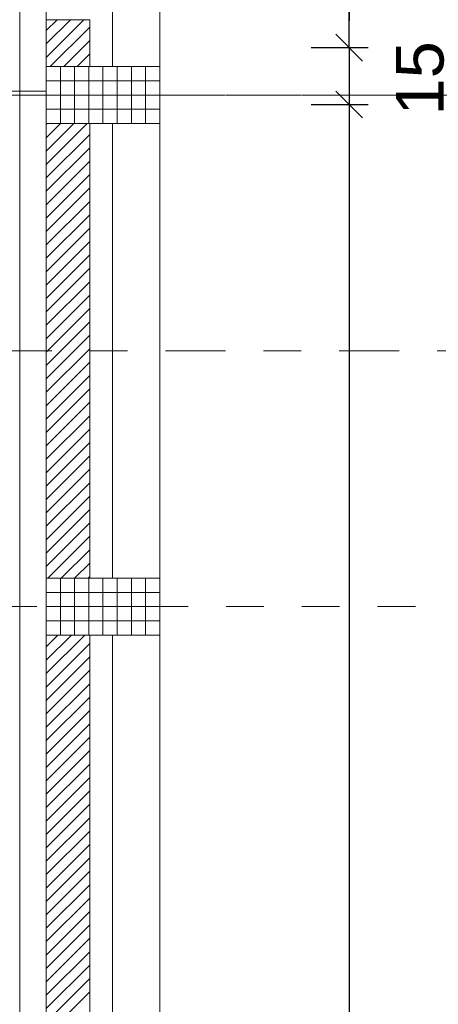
# Model space of a CAD drawing. Header units: metres. Extents: x -45.2 to 14.3, y -31.8 to 10.2.
# Tile 108 of 152: x 0.3 to 1.4, y -18.6 to -16. Entities that reach past the tile are written whole.
import ezdxf

# ---------------------------------------------------------------- set-up
doc = ezdxf.new("R2010")
doc.units = ezdxf.units.M
doc.header["$LTSCALE"] = 0.05
doc.linetypes.add('Achsen 01', pattern=[5.291531, 3.175, -1.058062, 0.352704, -0.705764])
doc.linetypes.add('Raster 01', pattern=[2, 1, -1])
doc.layers.get('0').update_dxf_attribs({"lineweight": 25})
for name, color, linetype, lineweight, true_color in [('014_Fassadenarbeiten-000 Aufsicht Betonfertigteile', 7, 'Continuous', 9, 0xc0c0c0), ('014_Fassadenarbeiten-000 Aufsicht Mauerwerk', 7, 'Continuous', 9, 0xa6a6a6), ('032_Metallarbeiten-PR_Fassade', 7, 'Continuous', 13, 0x444444), ('AV1-Achsen', 1, 'Achsen 01', 18, 0xff0000), ('AV1-Raster', 7, 'Raster 01', 9, 0xa6a6a6)]:
    doc.layers.add(name, color=color, linetype=linetype, lineweight=lineweight, true_color=true_color)
for name, color, linetype, lineweight in [('014_Fassadenarbeiten-330 Betonfertigteile vertikal', 7, 'Continuous', 9), ('014_Fassadenarbeiten-330 Filtermauerwerk 11.5cm', 7, 'Continuous', 9), ('AV1-Schnitt Achsen', 7, 'Achsen 01', 18), ('Bemaßung-Bemaßung', 7, 'Continuous', 9)]:
    doc.layers.add(name, color=color, linetype=linetype, lineweight=lineweight)
doc.styles.add('Arial', font='arial.ttf')

msp = doc.modelspace()

# ---------------------------------------------------------------- linework, layer by layer
at = {"color": 0, "linetype": 'ByBlock', "lineweight": -2}
for p, q in [((1.175, -16.075), (1.175, -16.0043)), ((1.175, -16.075), (1.175, -16.0043)), ((1.175, -16.225), (1.175, -16.2957)), ((1.175, -16.225), (1.175, -16.2957))]:
    msp.add_line(p, q, dxfattribs=at)
at = {"color": 0, "linetype": 'Continuous', "lineweight": 15}
for p, q in [((1.2104, -16.1104), (1.1396, -16.0396)), ((1.2104, -16.1104), (1.1396, -16.0396)), ((1.1396, -16.1896), (1.2104, -16.2604)), ((1.1396, -16.1896), (1.2104, -16.2604))]:
    msp.add_line(p, q, dxfattribs=at)
at = {"layer": '014_Fassadenarbeiten-000 Aufsicht Betonfertigteile'}
msp.add_lwpolyline([(0.305, -21.905), (0.305, 0.305), (0.675, 0.675), (0.675, -22.275)], close=True, dxfattribs=at)
at = {"layer": '014_Fassadenarbeiten-000 Aufsicht Mauerwerk'}
for points in [[(0.375, -14.925), (0.55, -14.925), (0.55, -16.125), (0.375, -16.125)], [(0.55, -16.125), (0.375, -16.125), (0.375, -14.925), (0.55, -14.925)], [(0.375, -16.275), (0.55, -16.275), (0.55, -17.475), (0.375, -17.475)], [(0.55, -17.475), (0.375, -17.475), (0.375, -16.275), (0.55, -16.275)], [(0.375, -17.625), (0.55, -17.625), (0.55, -18.825), (0.375, -18.825)], [(0.55, -18.825), (0.375, -18.825), (0.375, -17.625), (0.55, -17.625)]]:
    msp.add_lwpolyline(points, close=True, dxfattribs=at)
at = {"layer": '014_Fassadenarbeiten-330 Betonfertigteile vertikal', "color": 8, "linetype": 'Continuous', "lineweight": 9, "true_color": 0x808080}
for p, q in [((0.4125, -16.125), (0.4125, -16.275)), ((0.45, -16.125), (0.45, -16.275)), ((0.4875, -16.125), (0.4875, -16.275)), ((0.525, -16.125), (0.525, -16.275)), ((0.5625, -16.125), (0.5625, -16.275)), ((0.6, -16.125), (0.6, -16.275)), ((0.6375, -16.125), (0.6375, -16.275)), ((0.4125, -17.475), (0.4125, -17.625)), ((0.45, -17.475), (0.45, -17.625)), ((0.4875, -17.475), (0.4875, -17.625)), ((0.525, -17.475), (0.525, -17.625)), ((0.5625, -17.475), (0.5625, -17.625)), ((0.6, -17.475), (0.6, -17.625)), ((0.6375, -17.475), (0.6375, -17.625))]:
    msp.add_line(p, q, dxfattribs=at)
at = {"layer": '014_Fassadenarbeiten-330 Betonfertigteile vertikal', "color": 8, "linetype": 'Continuous', "lineweight": 13, "true_color": 0x808080}
for p, q in [((0.375, -16.1625), (0.675, -16.1625)), ((0.375, -16.2), (0.675, -16.2)), ((0.375, -16.2375), (0.675, -16.2375)), ((0.375, -17.5125), (0.675, -17.5125)), ((0.375, -17.55), (0.675, -17.55)), ((0.375, -17.5875), (0.675, -17.5875))]:
    msp.add_line(p, q, dxfattribs=at)
at = {"layer": '014_Fassadenarbeiten-330 Betonfertigteile vertikal'}
for points in [[(0.675, -16.125), (0.675, -16.275), (0.375, -16.275), (0.375, -16.125)], [(0.675, -17.475), (0.675, -17.625), (0.375, -17.625), (0.375, -17.475)]]:
    msp.add_lwpolyline(points, close=True, dxfattribs=at)
at = {"layer": '014_Fassadenarbeiten-330 Filtermauerwerk 11.5cm', "color": 8, "linetype": 'Continuous', "lineweight": 9, "true_color": 0x808080}
for p, q in [((0.375, -16.0299), (0.4036, -16.0013)), ((0.375, -16.0652), (0.439, -16.0013)), ((0.375, -16.1006), (0.4743, -16.0013)), ((0.3859, -16.125), (0.49, -16.0209)), ((0.4213, -16.125), (0.49, -16.0563)), ((0.4567, -16.125), (0.49, -16.0917)), ((0.375, -16.2774), (0.3774, -16.275)), ((0.375, -16.3127), (0.4127, -16.275)), ((0.375, -16.3481), (0.4481, -16.275)), ((0.375, -16.3834), (0.4834, -16.275)), ((0.375, -16.4188), (0.49, -16.3038)), ((0.375, -16.4541), (0.49, -16.3391)), ((0.375, -16.4895), (0.49, -16.3745)), ((0.375, -16.5249), (0.49, -16.4099)), ((0.375, -16.5602), (0.49, -16.4452)), ((0.375, -16.5956), (0.49, -16.4806)), ((0.375, -16.6309), (0.49, -16.5159)), ((0.375, -16.6663), (0.49, -16.5513)), ((0.375, -16.7016), (0.49, -16.5866)), ((0.375, -16.737), (0.49, -16.622)), ((0.375, -16.7723), (0.49, -16.6573)), ((0.375, -16.8077), (0.49, -16.6927)), ((0.375, -16.8431), (0.49, -16.7281)), ((0.375, -16.8784), (0.49, -16.7634)), ((0.375, -16.9138), (0.49, -16.7988)), ((0.375, -16.9491), (0.49, -16.8341)), ((0.375, -16.9845), (0.49, -16.8695)), ((0.375, -17.0198), (0.49, -16.9048)), ((0.375, -17.0552), (0.49, -16.9402)), ((0.375, -17.0905), (0.49, -16.9755)), ((0.375, -17.1259), (0.49, -17.0109)), ((0.375, -17.1612), (0.49, -17.0462)), ((0.375, -17.1966), (0.49, -17.0816)), ((0.375, -17.232), (0.49, -17.117)), ((0.375, -17.2673), (0.49, -17.1523)), ((0.375, -17.3027), (0.49, -17.1877)), ((0.375, -17.338), (0.49, -17.223)), ((0.375, -17.3734), (0.49, -17.2584)), ((0.375, -17.4087), (0.49, -17.2937)), ((0.375, -17.4441), (0.49, -17.3291)), ((0.3794, -17.475), (0.49, -17.3644)), ((0.4148, -17.475), (0.49, -17.3998)), ((0.4502, -17.475), (0.49, -17.4352)), ((0.4855, -17.475), (0.49, -17.4705)), ((0.375, -17.6562), (0.4062, -17.625)), ((0.375, -17.6916), (0.4416, -17.625)), ((0.375, -17.7269), (0.4769, -17.625)), ((0.375, -17.7623), (0.49, -17.6473)), ((0.375, -17.7976), (0.49, -17.6826)), ((0.375, -17.833), (0.49, -17.718)), ((0.375, -17.8684), (0.49, -17.7534)), ((0.375, -17.9037), (0.49, -17.7887)), ((0.375, -17.9391), (0.49, -17.8241)), ((0.375, -17.9744), (0.49, -17.8594)), ((0.375, -18.0098), (0.49, -17.8948)), ((0.375, -18.0451), (0.49, -17.9301)), ((0.375, -18.0805), (0.49, -17.9655)), ((0.375, -18.1158), (0.49, -18.0008)), ((0.375, -18.1512), (0.49, -18.0362)), ((0.375, -18.1866), (0.49, -18.0716)), ((0.375, -18.2219), (0.49, -18.1069)), ((0.375, -18.2573), (0.49, -18.1423)), ((0.375, -18.2926), (0.49, -18.1776)), ((0.375, -18.328), (0.49, -18.213)), ((0.375, -18.3633), (0.49, -18.2483)), ((0.375, -18.3987), (0.49, -18.2837)), ((0.375, -18.434), (0.49, -18.319)), ((0.375, -18.4694), (0.49, -18.3544)), ((0.375, -18.5048), (0.49, -18.3898)), ((0.375, -18.5401), (0.49, -18.4251)), ((0.375, -18.5755), (0.49, -18.4605)), ((0.375, -18.6108), (0.49, -18.4958)), ((0.375, -18.6462), (0.49, -18.5312)), ((0.375, -18.6815), (0.49, -18.5665))]:
    msp.add_line(p, q, dxfattribs=at)
at = {"layer": '014_Fassadenarbeiten-330 Filtermauerwerk 11.5cm'}
for points in [[(0.49, -16.125), (0.375, -16.125), (0.375, -16.0013), (0.49, -16.0013)], [(0.49, -17.475), (0.375, -17.475), (0.375, -16.275), (0.49, -16.275)], [(0.49, -18.825), (0.375, -18.825), (0.375, -17.625), (0.49, -17.625)]]:
    msp.add_lwpolyline(points, close=True, dxfattribs=at)
at = {"layer": '032_Metallarbeiten-PR_Fassade', "color": 251, "true_color": 0x555555}
msp.add_lwpolyline([(0.375, -16.2), (0.1863, -16.2), (0.1863, -16.19), (0.375, -16.19)], close=True, dxfattribs=at)
at = {"layer": 'AV1-Achsen'}
msp.add_line((-43.35, -16.2), (4.2, -16.2), dxfattribs=at)
at = {"layer": 'AV1-Raster'}
for p, q in [((1.35, -16.2), (-40.5, -16.2)), ((1.35, -17.55), (-40.5, -17.55))]:
    msp.add_line(p, q, dxfattribs=at)
at = {"layer": 'AV1-Schnitt Achsen'}
msp.add_line((-43.35, -16.875), (4.2, -16.875), dxfattribs=at)
at = {"layer": 'Bemaßung-Bemaßung', "color": 0, "linetype": 'Continuous', "lineweight": -2}
for p, q in [((1.175, -13.7957), (1.175, -16.0043)), ((1.175, -16.0043), (1.175, -15.9336)), ((1.075, -16.075), (1.225, -16.075)), ((1.075, -16.075), (1.225, -16.075)), ((1.175, -16.075), (1.175, -16.225)), ((1.075, -16.225), (1.225, -16.225)), ((1.075, -16.225), (1.225, -16.225)), ((1.175, -16.2957), (1.175, -21.4043)), ((1.175, -16.2957), (1.175, -16.3664))]:
    msp.add_line(p, q, dxfattribs=at)
at = {"layer": 'Defpoints', "color": 0, "lineweight": 0}
for p, q in [((1.175, -16.075), (1.175, -16.075)), ((0.675, -16.125), (0.675, -16.125)), ((0.675, -16.125), (0.675, -16.125)), ((1.175, -16.225), (1.175, -16.225)), ((0.675, -16.275), (0.675, -16.275)), ((0.675, -16.275), (0.675, -16.275)), ((0.675, -17.475), (0.675, -17.475)), ((0.675, -17.475), (0.675, -17.475)), ((0.675, -17.625), (0.675, -17.625)), ((0.675, -17.625), (0.675, -17.625))]:
    msp.add_line(p, q, dxfattribs=at)

# ---------------------------------------------------------------- texts
at = {"layer": 'Bemaßung-Bemaßung', "color": 0, "insert": (1.4263, -16.254), "char_height": 0.12609, "attachment_point": 7, "rotation": 90, "style": 'Arial'}
msp.add_mtext('15', dxfattribs=at)

doc.saveas('drawing.dxf')
